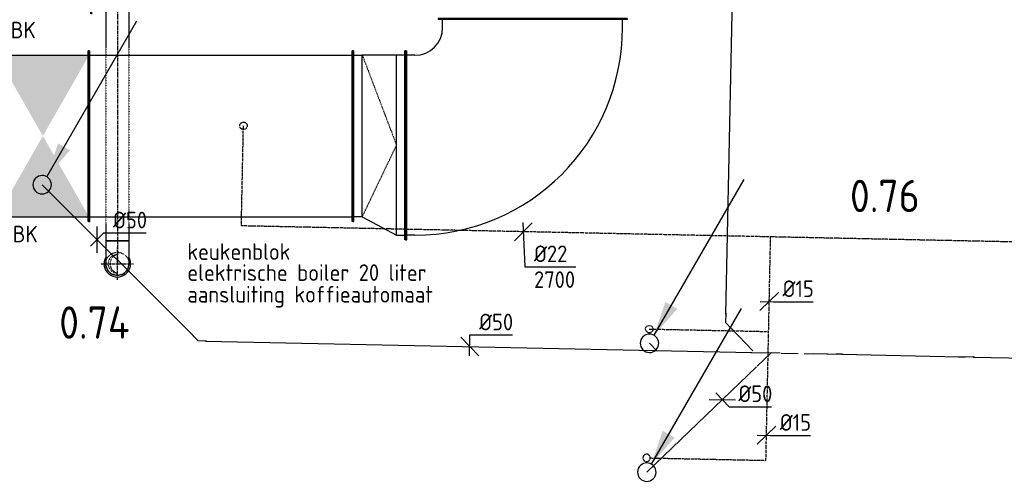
# Model space of a CAD drawing. Header units: millimetres. Extents: x -17664 to 48661, y -98 to 70975.
# Tile 33 of 62: x 22736 to 28073, y 21160 to 23668. Entities that reach past the tile are written whole.
import ezdxf

# ---------------------------------------------------------------- set-up
doc = ezdxf.new("R2010")
doc.units = ezdxf.units.MM
for name, pattern in [('2322109', [10, 5, -2, 1, -2]), ('2322121', [2000, 1000, 1000]), ('2322121_a', [2000, 1000, 1000]), ('2322122', [47, 40, -7]), ('CENTER2', [28.575, 19.05, -3.175, 3.175, -3.175]), ('SMALL_DASH', [1.5, 0.5, -1])]:
    doc.linetypes.add(name, pattern=pattern)
for name, color, linetype in [('bTuwkundig', 7, 'Continuous'), ('WL521---', 4, '2322122'), ('WL524---', 4, '2322121'), ('WL524---_D', 4, 'Continuous'), ('WL531---', 5, '2322109'), ('WL570---_RETOUR_D', 4, 'Continuous'), ('WL570---_RETOUR_HL', 1, 'CENTER2'), ('WL570---_RETOUR_RST', 4, 'Continuous'), ('WL570---_TOEVOER_D', 3, 'Continuous'), ('WL740---', 4, 'Continuous'), ('WM524---', 1, 'Continuous'), ('WM531---', 1, 'Continuous'), ('WM570---', 1, 'Continuous')]:
    doc.layers.add(name, color=color, linetype=linetype)
doc.styles.add('STABICAD-018', font='ISOCP.SHX', dxfattribs={"height": 90})
doc.styles.add('STABICAD-035', font='ISOCP.SHX', dxfattribs={"height": 175})

# ---------------------------------------------------------------- blocks, each defined once
blk = doc.blocks.new('*U373')
at = {"linetype": 'Continuous'}
for points in [[(-250, 437.5), (250, 437.5), (0, 0)], [(-250, -437.5), (250, -437.5), (0, 0)]]:
    blk.add_hatch(color=2, dxfattribs=at).paths.add_polyline_path(points, flags=0)
at = {"color": 2, "linetype": 'Continuous'}
for p, q in [((-250, 462.5, -3037.5), (-245, 462.5, -3037.5)), ((-250, -462.5, -3037.5), (-250, 462.5, -3037.5)), ((-245, -462.5, -3037.5), (-245, 462.5, -3037.5)), ((-245, 437.5, -3037.5), (245, 437.5, -3037.5)), ((250, 462.5, -3037.5), (245, 462.5, -3037.5)), ((245, -462.5, -3037.5), (245, 462.5, -3037.5)), ((250, -462.5, -3037.5), (250, 462.5, -3037.5)), ((-250, -462.5, -3037.5), (-245, -462.5, -3037.5)), ((-245, -437.5, -3037.5), (245, -437.5, -3037.5)), ((250, -462.5, -3037.5), (245, -462.5, -3037.5))]:
    blk.add_line(p, q, dxfattribs=at)
at = {"layer": 'WM570---', "color": 1, "style": 'STABICAD-018'}
for tag, p in [('PRODUCTCODE', (24224.5, 24400, 3037.5)), ('PRODUCTCODE2', (22862, 23037.5, 3037.5))]:
    blk.add_attdef(tag, p, '', height=1.8, dxfattribs=at)
at = {"layer": 'WM570---', "color": 2, "style": 'STABICAD-018'}
for tag, p in [('CODE', (22862, 23137.5, 3037.5)), ('FREETEXT', (22862, 23087.5, 3037.5)), ('SECTIONCODE', (22862, 23037.5, 3037.5)), ('POSITIONCODE', (22862, 23037.5, 3037.5)), ('INDICATIONTEXT', (22698.8, 22461.1, 3037.5))]:
    blk.add_attdef(tag, p, '', height=1.8, dxfattribs=at)
blk = doc.blocks.new('*U366')
at = {"color": 0, "linetype": 'Continuous'}
for p, q in [((0, 462.5, -3037.5), (5, 462.5, -3037.5)), ((0, -462.5, -3037.5), (0, 462.5, -3037.5)), ((5, -462.5, -3037.5), (5, 462.5, -3037.5)), ((5, 437.5, -3037.5), (1426.4, 437.5, -3037.5)), ((1431.4, 462.5, -3037.5), (1426.4, 462.5, -3037.5)), ((1426.4, -462.5, -3037.5), (1426.4, 462.5, -3037.5)), ((1431.4, -462.5, -3037.5), (1431.4, 462.5, -3037.5)), ((0, -462.5, -3037.5), (5, -462.5, -3037.5)), ((5, -437.5, -3037.5), (1426.4, -437.5, -3037.5)), ((1431.4, -462.5, -3037.5), (1426.4, -462.5, -3037.5))]:
    blk.add_line(p, q, dxfattribs=at)
at = {"layer": 'WM570---', "color": 2, "style": 'STABICAD-018'}
for tag, p in [('CODE', (23112, 23037.5, 3037.5)), ('SECTIONCODE', (23362.5, 22887.5, 3037.5)), ('POSITIONCODE', (23362.5, 22887.5, 3037.5))]:
    blk.add_attdef(tag, p, '', height=1.8, dxfattribs=at)
blk = doc.blocks.new('*U360')
at = {"linetype": 'Continuous'}
for points in [[(-250, 487.5), (250, 487.5), (0, 0)], [(-250, -487.5), (250, -487.5), (0, 0)]]:
    blk.add_hatch(color=2, dxfattribs=at).paths.add_polyline_path(points, flags=0)
at = {"color": 2, "linetype": 'Continuous'}
for p, q in [((-250, 512.5, -3037.5), (-245, 512.5, -3037.5)), ((-250, -512.5, -3037.5), (-250, 512.5, -3037.5)), ((-245, -512.5, -3037.5), (-245, 512.5, -3037.5)), ((-245, 487.5, -3037.5), (245, 487.5, -3037.5)), ((250, 512.5, -3037.5), (245, 512.5, -3037.5)), ((245, -512.5, -3037.5), (245, 512.5, -3037.5)), ((250, -512.5, -3037.5), (250, 512.5, -3037.5)), ((-250, -512.5, -3037.5), (-245, -512.5, -3037.5)), ((-245, -487.5, -3037.5), (245, -487.5, -3037.5)), ((250, -512.5, -3037.5), (245, -512.5, -3037.5))]:
    blk.add_line(p, q, dxfattribs=at)
at = {"layer": 'WM570---', "color": 1, "style": 'STABICAD-018'}
for tag, p in [('PRODUCTCODE', (24389.6, 25725, 3037.5)), ('PRODUCTCODE2', (22877.1, 24212.5, 3037.5))]:
    blk.add_attdef(tag, p, '', height=1.8, dxfattribs=at)
at = {"layer": 'WM570---', "color": 2, "style": 'STABICAD-018'}
for tag, p in [('CODE', (22877.1, 24312.5, 3037.5)), ('FREETEXT', (22877.1, 24262.5, 3037.5)), ('SECTIONCODE', (22877.1, 24212.5, 3037.5)), ('POSITIONCODE', (22877.1, 24212.5, 3037.5)), ('INDICATIONTEXT', (22688, 23567, 3037.5))]:
    blk.add_attdef(tag, p, '', height=1.8, dxfattribs=at)
blk = doc.blocks.new('*U359')
at = {"color": 0, "linetype": 'Continuous'}
for p, q in [((-512.5, 687.5, -3075), (-512.5, 682.5, -3075)), ((512.5, 687.5, -3075), (-512.5, 687.5, -3075)), ((512.5, 682.5, -3075), (-512.5, 682.5, -3075)), ((-487.5, 637.5, -3075), (-487.5, 682.5, -3075)), ((487.5, 637.5, -3075), (487.5, 682.5, -3075)), ((512.5, 687.5, -3075), (512.5, 682.5, -3075)), ((-687.5, 512.5, -3075), (-682.5, 512.5, -3075)), ((-687.5, -512.5, -3075), (-687.5, 512.5, -3075)), ((-682.5, -512.5, -3075), (-682.5, 512.5, -3075)), ((-637.5, 487.5, -3075), (-682.5, 487.5, -3075)), ((-687.5, -512.5, -3075), (-682.5, -512.5, -3075)), ((-637.5, -487.5, -3075), (-682.5, -487.5, -3075))]:
    blk.add_line(p, q, dxfattribs=at)
for radius in [150, 1125]:
    blk.add_arc((-637.5, 637.5, -3075), radius, 270, 0, dxfattribs=at)
at = {"layer": 'WM570---', "color": 2, "style": 'STABICAD-018'}
for tag in ['CODE', 'SECTIONCODE', 'POSITIONCODE']:
    blk.add_attdef(tag, (25516.5, 22987.5, 3075), '', height=1.8, dxfattribs=at)
blk = doc.blocks.new('*U357')
at = {"color": 0, "linetype": 'Continuous'}
for p, q in [((0, 462.5, -3037.5), (5, 462.5, -3037.5)), ((0, -462.5, -3037.5), (0, 462.5, -3037.5)), ((5, -462.5, -3037.5), (5, 462.5, -3037.5)), ((5, 437.5, -3037.5), (50, 437.5, -3037.5)), ((235.5, 437.5, -3037.5), (50, 437.5, -3037.5)), ((50, -437.5, -3037.5), (50, 437.5, -3037.5)), ((280.5, 437.5, -3037.5), (235.5, 437.5, -3037.5)), ((235.5, -537.5, -3037.5), (235.5, 437.5, -3037.5)), ((285.5, 462.5, -3037.5), (280.5, 462.5, -3037.5)), ((280.5, -562.5, -3037.5), (280.5, 462.5, -3037.5)), ((285.5, -562.5, -3037.5), (285.5, 462.5, -3037.5)), ((0, -462.5, -3037.5), (5, -462.5, -3037.5)), ((50, -437.5, -3037.5), (5, -437.5, -3037.5)), ((50, -437.5, -3037.5), (235.5, -537.5, -3037.5)), ((235.5, -537.5, -3037.5), (280.5, -537.5, -3037.5)), ((285.5, -562.5, -3037.5), (280.5, -562.5, -3037.5))]:
    blk.add_line(p, q, dxfattribs=at)
at = {"color": 2, "linetype": 'SMALL_DASH'}
for p in [(50, 437.5, -187.5), (50, -437.5, -187.5)]:
    blk.add_line(p, (235.5, -50, -87.5), dxfattribs=at)
at = {"layer": 'WM570---', "color": 2, "style": 'STABICAD-018'}
for tag in ['CODE', 'SECTIONCODE', 'POSITIONCODE']:
    blk.add_attdef(tag, (24543.5, 23037.5, 3037.5), '', height=1.8, dxfattribs=at)
blk = doc.blocks.new('*U280')
at = {"color": 0, "linetype": 'Continuous'}
blk.add_arc((0, 0, -2400), 71.9, 150.4082, 29.5918, dxfattribs=at)
at = {"layer": 'WM570---', "color": 2, "style": 'STABICAD-018'}
for tag, p in [('CODE', (23265.8, 22445.1, 2400)), ('SECTIONCODE', (23265.8, 22345.1, 2400)), ('MATERIALCODE', (23265.8, 22345.1, 2400)), ('POSITIONCODE', (23265.8, 22345.1, 2400)), ('FLOWPREFIX', (23488.3, 22305.1, 2400)), ('FLOW', (23510.8, 22305.1, 2400)), ('FLOWSUFFIX', (23533.3, 22305.1, 2400))]:
    blk.add_attdef(tag, p, '', height=1.8, dxfattribs=at)
at = {"layer": 'WM570---', "color": 1, "style": 'STABICAD-018'}
blk.add_attdef('PRODUCTCODE', (23065.8, 22385.1, 2400), '', height=1.8, dxfattribs=at)
blk = doc.blocks.new('*U278')
at = {"color": 0, "linetype": 'Continuous'}
for p, q in [((0, 62.5, -2750), (335, 62.5, -2750)), ((0, -62.5, -2750), (0, 62.5, -2750)), ((1310, 62.5, -2750), (1520, 62.5, -2750)), ((2475, 62.5, -2750), (2564.9, 62.5, -2750)), ((2564.9, 62.5, -2750), (2564.9, -62.5, -2750)), ((0, -62.5, -2750), (335, -62.5, -2750)), ((1310, -62.5, -2750), (1520, -62.5, -2750)), ((2475, -62.5, -2750), (2564.9, -62.5, -2750))]:
    blk.add_line(p, q, dxfattribs=at)
at = {"color": 2, "linetype": 'SMALL_DASH'}
for p, q in [((335, 62.5, -2750), (1310, 62.5, -2750)), ((1520, 62.5, -2750), (2475, 62.5, -2750)), ((335, -62.5, -2750), (1310, -62.5, -2750)), ((1520, -62.5, -2750), (2475, -62.5, -2750))]:
    blk.add_line(p, q, dxfattribs=at)
at = {"color": 0, "linetype": 'SMALL_DASH'}
for p, q in [((1520, 62.5, -2750), (1521, 62.5, -2750)), ((2475, 62.5, -2750), (2474, 62.5, -2750)), ((1520, -62.5, -2750), (1521, -62.5, -2750)), ((2475, -62.5, -2750), (2474, -62.5, -2750))]:
    blk.add_line(p, q, dxfattribs=at)
at = {"layer": 'WL570---_RETOUR_HL', "linetype": 'CENTER2'}
blk.add_line((0, 0, -2750), (2564.9, 0, -2750), dxfattribs=at)
at = {"layer": 'WM570---', "color": 2, "style": 'STABICAD-018'}
for tag in ['CODE', 'SECTIONCODE', 'POSITIONCODE']:
    blk.add_attdef(tag, (23265.8, 25035, 2750), '', height=1.8, dxfattribs=at)
blk = doc.blocks.new('*U277')
at = {"color": 0, "linetype": 'Continuous'}
for p, q in [((-125, 62.5, -2750), (-108.5, 62.5, -2750)), ((-125, -62.5, -2750), (-125, 62.5, -2750)), ((-108.5, 62.5, -2750), (-76.8, 62.5, -2750)), ((-76.8, 62.5, -2750), (-48.2, 62.5, -2750)), ((-48.2, 62.5, -2750), (-25, 62.5, -2750)), ((-25, 62.5, -2750), (-8.5, 62.5, -2750)), ((-8.5, 62.5, -2750), (0, 62.5, -2750)), ((-125, -62.5, -2750), (-108.5, -62.5, -2750)), ((-108.5, -62.5, -2750), (-76.8, -62.5, -2750)), ((-76.8, -62.5, -2750), (-48.2, -62.5, -2750)), ((-48.2, -62.5, -2750), (-25, -62.5, -2750)), ((-25, -62.5, -2750), (-8.5, -62.5, -2750)), ((-8.5, -62.5, -2750), (0, -62.5, -2750))]:
    blk.add_line(p, q, dxfattribs=at)
blk.add_arc((0, 0, -2750), 62.5, 270, 90, dxfattribs=at)
at = {"layer": 'WL570---_RETOUR_HL', "linetype": 'CENTER2'}
blk.add_line((-125, 0, -2750), (0, 0, -2750), dxfattribs=at)
at = {"layer": 'WM570---', "color": 2, "style": 'STABICAD-018'}
for tag in ['CODE', 'SECTIONCODE', 'POSITIONCODE']:
    blk.add_attdef(tag, (23265.8, 22345.1, 2750), '', height=1.8, dxfattribs=at)
blk = doc.blocks.new('*U276')
at = {"layer": 'WL570---_RETOUR_HL', "linetype": 'CENTER2'}
for p, q in [((0, -87.5), (0, 87.5)), ((-87.5, 0), (87.5, 0))]:
    blk.add_line(p, q, dxfattribs=at)
at = {"layer": 'WL570---_RETOUR_HL', "linetype": 'SMALL_DASH'}
blk.add_circle((0, 0, -2625), 62.5, dxfattribs=at)
at = {"layer": 'WL570---_RETOUR_HL', "linetype": 'CENTER2'}
blk.add_circle((0, 0, -2625), 0.0125, dxfattribs=at)
at = {"layer": 'WL570---_RETOUR_HL', "linetype": 'SMALL_DASH'}
for centre, radius, start, end in [((0, 0, -2625), 50, 90, 270), ((11.9, 0, -2625), 51.4, 103.3512, 256.6488)]:
    blk.add_arc(centre, radius, start, end, dxfattribs=at)
at = {"layer": 'WM570---', "color": 2, "style": 'STABICAD-018'}
for tag in ['CODE', 'SECTIONCODE', 'POSITIONCODE']:
    blk.add_attdef(tag, (23265.8, 22345.1, 2625), '', height=1.8, dxfattribs=at)
blk = doc.blocks.new('*U646')
at = {"color": 0, "linetype": '2322121'}
for p, q in [((1, 1), (73.9, 73.9)), ((-49.5, 0), (0, 0)), ((0, 0), (0.7, 0.7)), ((110, 0), (1.4, 0))]:
    blk.add_line(p, q, dxfattribs=at)
at = {"layer": 'WL521---', "color": 2, "style": 'STABICAD-018'}
for tag in ['CODE', 'SECTIONCODE', 'POSITIONCODE']:
    blk.add_attdef(tag, (26809.9, 21862.4, 3400), '', height=1.8, dxfattribs=at)
blk = doc.blocks.new('*U647')
at = {"color": 0, "linetype": '2322121'}
blk.add_line((5.5, 0), (97.5, 0), dxfattribs=at)
at = {"layer": 'WL521---', "color": 2, "style": 'STABICAD-018'}
for tag, p in [('SECTIONCODE', (28251.6, 21982.4, 3400)), ('POSITIONCODE', (28251.6, 21982.4, 3400)), ('CODE', (26859.3, 21861.4, 3400))]:
    blk.add_attdef(tag, p, '', height=1.8, dxfattribs=at)
blk = doc.blocks.new('*U649')
at = {"color": 0, "linetype": '2322121'}
blk.add_line((0, 0), (1561.1, 0), dxfattribs=at)
at = {"layer": 'WL521---', "color": 2, "style": 'STABICAD-018'}
for tag in ['CODE', 'SECTIONCODE', 'POSITIONCODE']:
    blk.add_attdef(tag, (27905.2, 21839.6, 2700), '', height=1.8, dxfattribs=at)
blk = doc.blocks.new('*U650')
at = {"color": 0, "linetype": '2322121'}
for p in [(-35.4, 0, 35.4), (50, 0)]:
    blk.add_line(p, (0, 0), dxfattribs=at)
at = {"layer": 'WL521---', "color": 2, "style": 'STABICAD-018'}
for tag in ['CODE', 'SECTIONCODE', 'POSITIONCODE']:
    blk.add_attdef(tag, (27861.2, 21840.5, 2700), '', height=1.8, dxfattribs=at)
blk = doc.blocks.new('*U651')
at = {"color": 0, "linetype": '2322121'}
blk.add_line((0, 0), (637.8, 0, -637.8), dxfattribs=at)
at = {"layer": 'WL521---', "color": 2, "style": 'STABICAD-018'}
for tag in ['SECTIONCODE', 'CODE', 'POSITIONCODE']:
    blk.add_attdef(tag, (27192.4, 21854.4, 3368.9), '', height=1.8, dxfattribs=at)
blk = doc.blocks.new('*U652')
at = {"color": 0, "linetype": '2322121'}
for p in [(-50, 0), (35.4, 0, -35.4)]:
    blk.add_line(p, (0, 0), dxfattribs=at)
at = {"layer": 'WL521---', "color": 2, "style": 'STABICAD-018'}
for tag, p in [('CODE', (27161.3, 21955.1, 3400)), ('SECTIONCODE', (27161.3, 21855.1, 3400)), ('POSITIONCODE', (27161.3, 21855.1, 3400))]:
    blk.add_attdef(tag, p, '', height=1.8, dxfattribs=at)
blk = doc.blocks.new('*U653')
at = {"color": 0, "linetype": '2322121'}
blk.add_line((0, 0), (128, 0), dxfattribs=at)
at = {"layer": 'WL521---', "color": 2, "style": 'STABICAD-018'}
for tag, p in [('POSITIONCODE', (27056, 22007.3, 3400)), ('CODE', (26989.4, 21858.7, 3400)), ('SECTIONCODE', (26989.4, 21858.7, 3400))]:
    blk.add_attdef(tag, p, '', height=1.8, dxfattribs=at)
blk = doc.blocks.new('*U654')
at = {"color": 0, "linetype": '2322121'}
blk.add_line((-30, 0), (50, 0), dxfattribs=at)
at = {"layer": 'WL521---', "color": 2, "style": 'STABICAD-018'}
for tag, p in [('CODE', (27087, 21956.6, 3400)), ('SECTIONCODE', (27087, 21856.6, 3400)), ('POSITIONCODE', (27087, 21856.6, 3400))]:
    blk.add_attdef(tag, p, '', height=1.8, dxfattribs=at)
blk = doc.blocks.new('*U655')
at = {"color": 0, "linetype": '2322121'}
blk.add_line((5.5, 0), (829.8, 0), dxfattribs=at)
at = {"layer": 'WL521---', "color": 2, "style": 'STABICAD-018'}
for tag, p in [('CODE', (26734.4, 21790.1, 3400)), ('SECTIONCODE', (26734.4, 21790.1, 3400)), ('POSITIONCODE', (26598.2, 21451.6, 3400))]:
    blk.add_attdef(tag, p, '', height=1.8, dxfattribs=at)
blk = doc.blocks.new('*U656')
at = {"color": 0, "linetype": '2322121'}
blk.add_line((0, 0), (54.8, 0), dxfattribs=at)
at = {"layer": 'WL521---', "color": 2, "style": 'STABICAD-018'}
for tag, p in [('CODE', (26188.9, 21875.4, 3400)), ('SECTIONCODE', (26188.9, 21875.4, 3400)), ('POSITIONCODE', (26063.8, 21788.3, 3400))]:
    blk.add_attdef(tag, p, '', height=1.8, dxfattribs=at)
blk = doc.blocks.new('*U683')
at = {"color": 0, "linetype": '2322121'}
blk.add_line((0, 0), (2728.6, 0), dxfattribs=at)
at = {"layer": 'WL521---', "color": 2, "style": 'STABICAD-018'}
for tag in ['CODE', 'SECTIONCODE', 'POSITIONCODE']:
    blk.add_attdef(tag, (26619.9, 24799.2, 3400), '', height=1.8, dxfattribs=at)
blk = doc.blocks.new('*U659')
at = {"linetype": '2322121'}
blk.add_hatch(color=2, dxfattribs=at).paths.add_polyline_path([(25, 43.3), (86.3, 224.4), (151.2, 186.9)], flags=0)
at = {"color": 2, "linetype": '2322121_a'}
blk.add_line((25, 43.3, 3000), (512.5, 887.7, 3000), dxfattribs=at)
at = {"color": 0, "linetype": '2322121'}
blk.add_line((0, 0), (0, 0, 3000), dxfattribs=at)
blk.add_arc((0, 0, 3000), 50, 316.146, 313.854, dxfattribs=at)
at = {"color": 2, "linetype": '2322121'}
blk.add_arc((0, 0, 3000), 50, 316.146, 313.854, dxfattribs=at)
at = {"color": 2, "linetype": 'SMALL_DASH'}
blk.add_arc((0, 0, 3000), 50, 313.854, 316.146, dxfattribs=at)
blk.add_arc((0, 0, 3000), 50, 313.854, 316.146, dxfattribs=at)
at = {"layer": 'WL521---', "color": 2, "style": 'STABICAD-018'}
for tag, p in [('SECTIONCODE', (26150.1, 22064.1, -1500.5)), ('POSITIONCODE', (26150.1, 22064.1, -1500.5)), ('CODE', (26150.1, 22014.1, -3000)), ('FLOORCODE', (26200.1, 21914.1, -3000))]:
    blk.add_attdef(tag, p, '', height=1.8, dxfattribs=at)
blk = doc.blocks.new('*U660')
at = {"linetype": '2322121'}
blk.add_hatch(color=2, dxfattribs=at).paths.add_polyline_path([(25, 43.3), (86.3, 224.4), (151.2, 186.9)], flags=0)
at = {"color": 2, "linetype": '2322121_a'}
blk.add_line((25, 43.3, 3000), (512.5, 887.7, 3000), dxfattribs=at)
at = {"color": 0, "linetype": '2322121'}
blk.add_line((0, 0), (0, 0, 3000), dxfattribs=at)
blk.add_arc((0, 0, 3000), 50, 44.9524, 42.6604, dxfattribs=at)
at = {"color": 2, "linetype": '2322121'}
blk.add_arc((0, 0, 3000), 50, 44.9524, 42.6604, dxfattribs=at)
at = {"color": 2, "linetype": 'SMALL_DASH'}
blk.add_arc((0, 0, 3000), 50, 42.6604, 44.9524, dxfattribs=at)
blk.add_arc((0, 0, 3000), 50, 42.6604, 44.9524, dxfattribs=at)
at = {"layer": 'WL521---', "color": 2, "style": 'STABICAD-018'}
for tag, p in [('SECTIONCODE', (26135.6, 21365.7, 1499.5)), ('POSITIONCODE', (26135.6, 21365.7, 1499.5)), ('CODE', (26135.6, 21315.7)), ('FLOORCODE', (26185.6, 21215.7))]:
    blk.add_attdef(tag, p, '', height=1.8, dxfattribs=at)
blk = doc.blocks.new('*U665')
at = {"color": 0, "linetype": '2322121'}
for p in [(-43.7, 0), (31.5, 30.2)]:
    blk.add_line(p, (0, 0), dxfattribs=at)
at = {"layer": 'WL521---', "color": 2, "style": 'STABICAD-018'}
for tag in ['CODE', 'SECTIONCODE', 'POSITIONCODE']:
    blk.add_attdef(tag, (23704.7, 21927.1, 3400), '', height=1.8, dxfattribs=at)
blk = doc.blocks.new('*U666')
at = {"color": 0, "linetype": '2322121'}
blk.add_line((0, 0), (1159, 0), dxfattribs=at)
at = {"layer": 'WL521---', "color": 2, "style": 'STABICAD-018'}
for tag, p in [('POSITIONCODE', (23199.4, 22220.4, 3400)), ('CODE', (23677.8, 21954.1, 3400)), ('SECTIONCODE', (23677.8, 21954.1, 3400))]:
    blk.add_attdef(tag, p, '', height=1.8, dxfattribs=at)
blk = doc.blocks.new('*U667')
at = {"linetype": '2322121'}
blk.add_hatch(color=2, dxfattribs=at).paths.add_polyline_path([(25, 43.3), (86.3, 224.4), (151.2, 186.9)], flags=0)
at = {"color": 2, "linetype": '2322121_a'}
blk.add_line((25, 43.3, 3000), (512.5, 887.7, 3000), dxfattribs=at)
at = {"color": 0, "linetype": '2322121'}
blk.add_line((0, 0), (0, 0, 3000), dxfattribs=at)
blk.add_arc((0, 0, 3000), 50, 316.146, 313.854, dxfattribs=at)
at = {"color": 2, "linetype": '2322121'}
blk.add_arc((0, 0, 3000), 50, 316.146, 313.854, dxfattribs=at)
at = {"color": 2, "linetype": 'SMALL_DASH'}
blk.add_arc((0, 0, 3000), 50, 313.854, 316.146, dxfattribs=at)
blk.add_arc((0, 0, 3000), 50, 313.854, 316.146, dxfattribs=at)
at = {"layer": 'WL521---', "color": 2, "style": 'STABICAD-018'}
for tag, p in [('SECTIONCODE', (22858.2, 22923.6, -1500.5)), ('POSITIONCODE', (22858.2, 22923.6, -1500.5)), ('CODE', (22858.2, 22873.6, -3000)), ('FLOORCODE', (22908.2, 22773.6, -3000))]:
    blk.add_attdef(tag, p, '', height=1.8, dxfattribs=at)
blk = doc.blocks.new('*U669')
at = {"color": 0, "linetype": '2322121'}
blk.add_line((0, 0), (2963.1, 0), dxfattribs=at)
at = {"layer": 'WL521---', "color": 2, "style": 'STABICAD-018'}
for tag, p in [('SECTIONCODE', (25135.2, 22047.3, 3400)), ('POSITIONCODE', (25135.2, 22047.3, 3400)), ('CODE', (23742.9, 21926.3, 3400))]:
    blk.add_attdef(tag, p, '', height=1.8, dxfattribs=at)
blk = doc.blocks.new('*U670')
at = {"color": 0, "linetype": 'Continuous'}
for p, q in [((0, -70.7), (0, 70.7)), ((-35.4, -35.4), (36.3, 36.3)), ((36.3, 36.3), (266.4, 36.3))]:
    blk.add_line(p, q, dxfattribs=at)
at = {"color": 0, "linetype": 'Continuous', "style": 'STABICAD-018'}
blk.add_text('%%c50', height=90, dxfattribs=at).set_placement((86.3, 61.3))
at = {"layer": 'WL521---', "color": 2, "style": 'STABICAD-018'}
blk.add_attdef('CODE', (23156.1, 22475.7, 3400), '', height=1.8, dxfattribs=at)
blk = doc.blocks.new('*U671')
at = {"color": 0, "linetype": 'Continuous'}
for p, q in [((-1, -50), (1.3, 62.7)), ((1.3, 62.7), (231.4, 62.7)), ((48.9, -51), (-48.9, 51))]:
    blk.add_line(p, q, dxfattribs=at)
at = {"color": 0, "linetype": 'Continuous', "style": 'STABICAD-018'}
blk.add_text('%%c50', height=90, dxfattribs=at).set_placement((51.3, 87.7))
at = {"layer": 'WL521---', "color": 2, "style": 'STABICAD-018'}
blk.add_attdef('CODE', (25175.6, 21896.5, 3400), '', height=1.8, dxfattribs=at)
blk = doc.blocks.new('*U672')
at = {"color": 0, "linetype": 'Continuous'}
for p, q in [((-70.7, 1.5), (70.7, -1.5)), ((-34.6, 36.1), (36.6, -38.1)), ((36.6, -38.1), (266.6, -38.1))]:
    blk.add_line(p, q, dxfattribs=at)
at = {"color": 0, "linetype": 'Continuous', "style": 'STABICAD-018'}
blk.add_text('%%c50', height=90, dxfattribs=at).set_placement((86.6, -13.1))
at = {"layer": 'WL521---', "color": 2, "style": 'STABICAD-018'}
blk.add_attdef('CODE', (26545.2, 21608.5, 3400), '', height=1.8, dxfattribs=at)
blk = doc.blocks.new('*U678')
at = {"color": 0, "linetype": '2322121'}
blk.add_line((0, 0), (170.5, 0), dxfattribs=at)
at = {"layer": 'WL521---', "color": 2, "style": 'STABICAD-018'}
for tag in ['CODE', 'SECTIONCODE', 'POSITIONCODE']:
    blk.add_attdef(tag, (26592.6, 21995.4, 3400), '', height=1.8, dxfattribs=at)
blk = doc.blocks.new('*U679')
at = {"color": 0, "linetype": '2322121'}
for p in [(-50, 0), (35.4, 35.4)]:
    blk.add_line(p, (0, 0), dxfattribs=at)
at = {"layer": 'WL521---', "color": 2, "style": 'STABICAD-018'}
for tag in ['SECTIONCODE', 'CODE', 'POSITIONCODE']:
    blk.add_attdef(tag, (26562.1, 22027.2, 3400), '', height=1.8, dxfattribs=at)
blk = doc.blocks.new('*U687')
at = {"color": 0, "linetype": '2322109'}
blk.add_circle((0, 0), 20, dxfattribs=at)
at = {"layer": 'WL521---', "color": 2, "style": 'STABICAD-018'}
for tag in ['CODE', 'CODE2', 'SECTIONCODE', 'INDICATIONTEXT', 'LABEL', 'POSITIONCODE']:
    blk.add_attdef(tag, (23949.2, 23093), '', height=1.2, dxfattribs=at)
at = {"layer": 'WL521---', "color": 1, "style": 'STABICAD-018'}
blk.add_attdef('PRODUCTCODE', (23949.2, 23093), '', height=1.8, dxfattribs=at)
blk = doc.blocks.new('*U688')
at = {"color": 0, "linetype": 'Continuous'}
for p, q in [((48, 49), (-48, -49)), ((-2.1, 50.1), (8, -189.6)), ((8, -189.6), (285.4, -189.6))]:
    blk.add_line(p, q, dxfattribs=at)
at = {"color": 0, "linetype": 'Continuous', "style": 'STABICAD-018'}
for s, p in [('%%c22', (58, -164.6)), ('2700', (58, -304.6))]:
    blk.add_text(s, height=90, dxfattribs=at).set_placement(p)
at = {"layer": 'WL521---', "color": 2, "style": 'STABICAD-018'}
blk.add_attdef('CODE', (25466.4, 22518.7, 2700), '', height=1.2, dxfattribs=at)
blk = doc.blocks.new('*U697')
at = {"color": 0, "linetype": '2322109'}
blk.add_circle((0, 0), 20, dxfattribs=at)
at = {"layer": 'WL521---', "color": 2, "style": 'STABICAD-018'}
for tag in ['CODE', 'CODE2', 'SECTIONCODE', 'INDICATIONTEXT', 'LABEL', 'POSITIONCODE']:
    blk.add_attdef(tag, (26149.2, 21991.3), '', height=1.2, dxfattribs=at)
at = {"layer": 'WL521---', "color": 1, "style": 'STABICAD-018'}
blk.add_attdef('PRODUCTCODE', (26149.2, 21991.3), '', height=1.8, dxfattribs=at)
blk = doc.blocks.new('*U698')
at = {"color": 0, "linetype": '2322109'}
blk.add_arc((0, 0), 20, 1.6724, 355.9404, dxfattribs=at)
at = {"layer": 'WL521---', "color": 1, "style": 'STABICAD-018'}
blk.add_attdef('PRODUCTCODE', (26134.7, 21292.9), '', height=1.8, dxfattribs=at)
at = {"layer": 'WL521---', "color": 2, "style": 'STABICAD-018'}
for tag in ['CODE', 'CODE2', 'INDICATIONTEXT', 'LABEL', 'POSITIONCODE', 'SECTIONCODE']:
    blk.add_attdef(tag, (26134.7, 21292.9), '', height=1.2, dxfattribs=at)
blk = doc.blocks.new('*U699')
at = {"color": 0, "linetype": 'Continuous'}
for p, q in [((-51, -48.9), (51, 48.9)), ((-50, 1), (22.2, -0.5)), ((22.2, -0.5), (238, -0.5))]:
    blk.add_line(p, q, dxfattribs=at)
at = {"color": 0, "linetype": 'Continuous', "style": 'STABICAD-018'}
blk.add_text('%%c15', height=90, dxfattribs=at).set_placement((72.2, 24.5))
at = {"layer": 'WL521---', "color": 2, "style": 'STABICAD-018'}
blk.add_attdef('CODE', (26799.3, 22140.1), '', height=1.2, dxfattribs=at)
blk = doc.blocks.new('*U700')
at = {"color": 0, "linetype": 'Continuous'}
for p, q in [((-51, -48.9), (51, 48.9)), ((-50, 1), (22.2, -0.5)), ((22.2, -0.5), (237.9, -0.5))]:
    blk.add_line(p, q, dxfattribs=at)
at = {"color": 0, "linetype": 'Continuous', "style": 'STABICAD-018'}
blk.add_text('%%c15', height=90, dxfattribs=at).set_placement((72.2, 24.5))
at = {"layer": 'WL521---', "color": 2, "style": 'STABICAD-018'}
blk.add_attdef('CODE', (26784.2, 21415.4), '', height=1.2, dxfattribs=at)

msp = doc.modelspace()

# ---------------------------------------------------------------- linework, layer by layer
at = {"layer": 'WL531---', "linetype": '2322109'}
for p, q in [((23937.9, 22550.5, 2700), (23949.2, 23093, 2700)), ((26806.6, 22490.8, 2700), (23937.9, 22550.5, 2700)), ((26781.4, 21279.4), (26806.6, 22490.8)), ((28873.2, 22447.7, 2700), (26806.6, 22490.8, 2700)), ((26149.2, 21991.3), (26795.9, 21977.8)), ((26154.7, 21292.4), (26781.4, 21279.4))]:
    msp.add_line(p, q, dxfattribs=at)

# ---------------------------------------------------------------- block references
at = {"layer": 'WL524---', "linetype": '2322121'}
for name, p in [('*U667', (22858.2, 22773.6, -3000)), ('*U659', (26150.1, 21914.1, -3000)), ('*U660', (26135.6, 21215.7))]:
    msp.add_blockref(name, p, dxfattribs=at)
at = {"layer": 'WL524---_D', "linetype": '2322121'}
for name, p, rotation in [('*U683', (26619.9, 24799.2, 3400), 268.8065618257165), ('*U666', (23677.8, 21954.1, 3400), 134.9999999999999), ('*U679', (26562.1, 22027.2, 3400), 268.8065618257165), ('*U678', (26592.6, 21995.4, 3400), 314.0481180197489), ('*U665', (23704.7, 21927.1, 3400), 314.9999999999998), ('*U669', (23742.9, 21926.3, 3400), 358.8064007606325), ('*U656', (26188.9, 21875.4, 3400), 134.9999999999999), ('*U646', (26809.9, 21862.4, 3400), 178.8064007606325), ('*U647', (26859.3, 21861.4, 3400), 358.8064007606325), ('*U653', (26989.4, 21858.7, 3400), 358.8064007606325), ('*U654', (27087, 21856.6, 3400), 178.8064007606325), ('*U652', (27161.3, 21855.1, 3400), 358.8064007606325), ('*U651', (27192.4, 21854.4, 3368.9), 358.8064007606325), ('*U650', (27861.2, 21840.5, 2700), 358.8064007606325), ('*U649', (27905.2, 21839.6, 2700), 358.8064007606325), ('*U655', (26734.4, 21790.1, 3400), 223.8064007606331)]:
    msp.add_blockref(name, p, dxfattribs=dict(at, rotation=rotation))
at = {"layer": 'WL531---', "linetype": '2322109'}
for name, p in [('*U687', (23949.2, 23093)), ('*U697', (26149.2, 21991.3)), ('*U698', (26134.7, 21292.9))]:
    msp.add_blockref(name, p, dxfattribs=at)
at = {"layer": 'WL570---_RETOUR_D', "linetype": 'Continuous', "rotation": 270.0000000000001}
for name, p in [('*U278', (23265.8, 25035, 2750)), ('*U277', (23265.8, 22345.1, 2750))]:
    msp.add_blockref(name, p, dxfattribs=at)
at = {"layer": 'WL570---_RETOUR_D', "linetype": 'Continuous'}
for name, p in [('*U359', (25516.5, 22987.5, 3075)), ('*U366', (23112, 23037.5, 3037.5)), ('*U357', (24543.5, 23037.5, 3037.5)), ('*U276', (23265.8, 22345.1, 2625))]:
    msp.add_blockref(name, p, dxfattribs=at)
at = {"layer": 'WL570---_RETOUR_D', "color": 2, "linetype": 'Continuous'}
ref = msp.add_blockref('*U373', (22862, 23037.5, 3037.5), dxfattribs=at)
ref.add_attrib('INDICATIONTEXT', 'BK', (22698.8, 22461.1, 3037.5), dxfattribs={"layer": '0', "color": 2, "linetype": 'SMALL_DASH', "height": 90, "style": 'STABICAD-018'})
at = {"layer": 'WL570---_RETOUR_RST', "linetype": 'Continuous'}
msp.add_blockref('*U280', (23265.8, 22345.1, 2400), dxfattribs=at)
at = {"layer": 'WL570---_TOEVOER_D', "color": 2, "linetype": 'Continuous'}
ref = msp.add_blockref('*U360', (22877.1, 24212.5, 3037.5), dxfattribs=at)
ref.add_attrib('INDICATIONTEXT', 'BK', (22688, 23567, 3037.5), dxfattribs={"layer": '0', "color": 2, "linetype": 'Continuous', "height": 90, "style": 'STABICAD-018'})
at = {"layer": 'WM524---', "linetype": 'Continuous'}
for name, p in [('*U670', (23156.1, 22475.7, 3400)), ('*U671', (25175.6, 21896.5, 3400)), ('*U672', (26545.2, 21608.5, 3400))]:
    msp.add_blockref(name, p, dxfattribs=at)
at = {"layer": 'WM531---', "linetype": 'Continuous'}
for name, p in [('*U688', (25466.4, 22518.7, 2700)), ('*U699', (26799.3, 22140.1)), ('*U700', (26784.2, 21415.4))]:
    msp.add_blockref(name, p, dxfattribs=at)

# ---------------------------------------------------------------- texts
at = {"layer": 'bTuwkundig', "color": 3, "style": 'STABICAD-035'}
for s, p in [('0.76', (27236.7, 22625.2, -500)), ('0.74', (22950.3, 21939, -500))]:
    msp.add_text(s, height=175, dxfattribs=at).set_placement(p)
at = {"layer": 'WL740---', "style": 'STABICAD-018'}
for s, p in [('keukenblok', (23645.2, 22366.2)), ('elektrische boiler 20 liter', (23645.2, 22252.3)), ('aansluiting koffieautomaat', (23645.2, 22134.7))]:
    msp.add_text(s, height=90, dxfattribs=at).set_placement(p)

doc.saveas('drawing.dxf')
